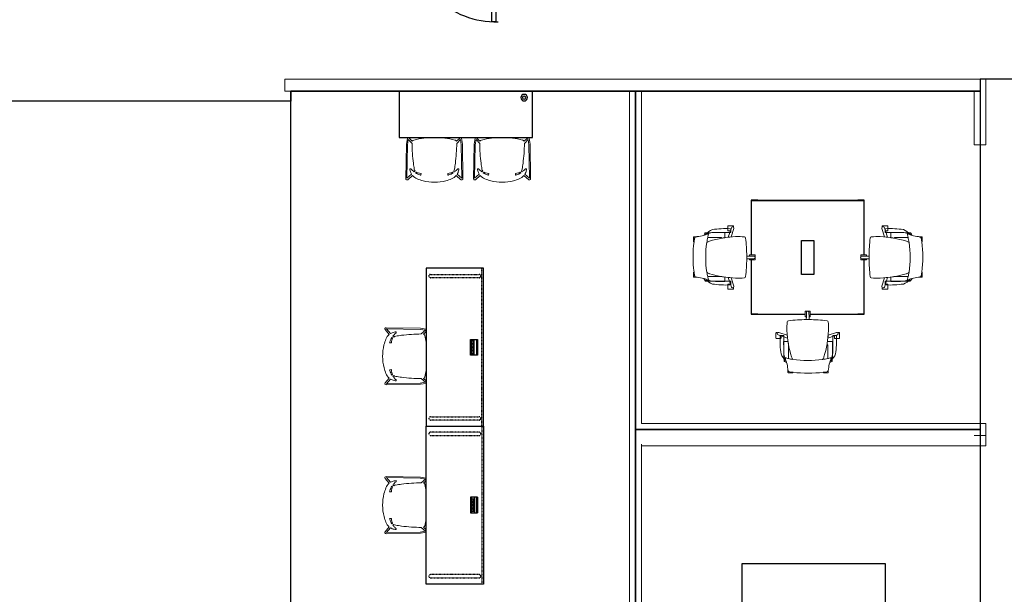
# Model space of a CAD drawing. Header units: inches. Extents: x -92 to 3837, y -260 to 2192.
# Tile 11 of 31: x 616 to 1028, y 618 to 858. Entities that reach past the tile are written whole.
import ezdxf
from ezdxf import colors
from ezdxf.entities.mleader import LeaderData, LeaderLine
from ezdxf.math import Vec2, Vec3

# ---------------------------------------------------------------- set-up
doc = ezdxf.new("R2010")
doc.units = ezdxf.units.IN
doc.header["$MEASUREMENT"] = 0
doc.linetypes.add('Hidden_SM', pattern=[0.09375, 0.0625, -0.03125])
doc.layers.get('0').update_dxf_attribs({"linetype": 'CONTINUOUS'})
for name, color, linetype in [('I-DOOR', 9, 'CONTINUOUS'), ('I-FLOR-CASE', 8, 'CONTINUOUS'), ('I-FURN', 8, 'CONTINUOUS'), ('I-FURN-CHAR', 9, 'CONTINUOUS'), ('I-FURN-CONF', 9, 'CONTINUOUS'), ('I-WALL', 8, 'CONTINUOUS'), ('triLabelLayer', 7, 'CONTINUOUS'), ('triSpaceLayer', 7, 'CONTINUOUS')]:
    doc.layers.add(name, color=color, linetype=linetype)
doc.styles.add('FDC_SPC', font='ROMANS.SHX', dxfattribs={"height": 12})
doc.styles.get("Standard").update_dxf_attribs({"font": 'romans.shx'})

# ---------------------------------------------------------------- blocks, each defined once
blk = doc.blocks.new('door')
for p, q in [((0, 0), (-36, 0)), ((-36, 0), (-36, -1.8)), ((0, 0), (0, -1.8)), ((0, -1.8), (-36, -1.8))]:
    blk.add_line(p, q)
at = {"extrusion": (0, 0, -1)}
blk.add_ellipse((0, 0), major_axis=(25.46, 25.46), ratio=1, start_param=2.356194, end_param=3.956783, dxfattribs=at)
blk = doc.blocks.new('Watson Miro Conference - 48x48-5901176-LEVEL 02 - CAD Team Plan')
for p, q in [((22.81, 23.62), (0.13, 23.62)), ((0.13, 23.62), (0.13, 1.07)), ((0.13, 20.87), (0.13, 23.5)), ((22.81, 23.59), (0.16, 23.59)), ((0.16, 23.59), (0.16, 1.07)), ((47.62, 23.62), (24.94, 23.62)), ((47.59, 23.59), (24.94, 23.59)), ((47.59, -23.59), (47.59, 23.59)), ((47.62, -23.62), (47.62, 23.62)), ((47.75, 20.87), (47.75, 23.5)), ((16.75, -2.62), (16.75, 2.63)), ((16.75, 2.63), (31, 2.63)), ((31, 2.63), (31, -2.62)), ((0.13, -1.07), (0.13, -23.62)), ((0.16, -1.07), (0.16, -23.59)), ((31, -2.62), (16.75, -2.62)), ((0.13, -23.51), (0.13, -20.99)), ((0.13, -23.62), (22.81, -23.62)), ((0.16, -23.59), (22.81, -23.59)), ((0.25, -23.63), (22.81, -23.63)), ((24.94, -23.59), (47.59, -23.59)), ((24.94, -23.62), (47.62, -23.62)), ((24.94, -23.63), (47.62, -23.63)), ((47.75, -23.51), (47.75, -20.99))]:
    blk.add_line(p, q)
for points in [[(0.13, 23.62), (0.12, 23.63), (0.13, 23.62), (0.15, 23.6), (0.16, 23.59)], [(0.13, 23.5), (0.13, 23.51), (0.13, 23.52), (0.13, 23.53)], [(0.13, 20.84), (0.13, 20.84), (0.13, 20.86), (0.13, 20.87)], [(0.24, 23.62), (0.24, 23.62), (0.25, 23.62), (0.25, 23.62)], [(47.62, 23.62), (47.63, 23.63), (47.62, 23.62), (47.6, 23.6), (47.59, 23.59)], [(0.13, -23.62), (0.12, -23.63), (0.13, -23.62), (0.15, -23.6), (0.16, -23.59)], [(0.13, -20.99), (0.13, -20.98), (0.13, -20.97), (0.13, -20.96)], [(0.13, -23.54), (0.13, -23.53), (0.13, -23.52), (0.13, -23.51)], [(0.27, -23.63), (0.26, -23.63), (0.25, -23.64), (0.24, -23.63), (0.22, -23.63), (0.21, -23.63), (0.21, -23.63)], [(47.59, -23.59), (47.6, -23.6), (47.62, -23.62), (47.63, -23.63), (47.62, -23.62)]]:
    blk.add_open_spline(points, degree=3)
for points, knots in [([(47.75, 23.5), (47.75, 23.51), (47.75, 23.53), (47.74, 23.55), (47.73, 23.57), (47.72, 23.58), (47.71, 23.59), (47.69, 23.6), (47.68, 23.61), (47.67, 23.62), (47.65, 23.62), (47.64, 23.62), (47.63, 23.62), (47.62, 23.62)], [0, 0, 0, 0, 0.1111111, 0.2222222, 0.2777778, 0.3333333, 0.3888889, 0.4444444, 0.5, 0.5555556, 0.6111111, 0.6666667, 0.7222222, 0.7222222, 0.7222222, 0.7222222]), ([(47.62, 20.74), (47.63, 20.74), (47.64, 20.74), (47.65, 20.74), (47.67, 20.75), (47.68, 20.75), (47.7, 20.76), (47.71, 20.77), (47.72, 20.78), (47.73, 20.79), (47.74, 20.81), (47.75, 20.83), (47.75, 20.86), (47.75, 20.87)], [0.2777778, 0.2777778, 0.2777778, 0.2777778, 0.3333333, 0.3888889, 0.4444444, 0.5, 0.5555556, 0.6111111, 0.6666667, 0.7222222, 0.7777778, 0.8888889, 1, 1, 1, 1]), ([(47.61, -23.63), (47.61, -23.63), (47.62, -23.64), (47.64, -23.63), (47.65, -23.63), (47.67, -23.63), (47.68, -23.62), (47.7, -23.61), (47.71, -23.6), (47.72, -23.59), (47.73, -23.58), (47.74, -23.56), (47.75, -23.54), (47.75, -23.52), (47.75, -23.51)], [0.2222222, 0.2222222, 0.2222222, 0.2222222, 0.2777778, 0.3333333, 0.3888889, 0.4444444, 0.5, 0.5555556, 0.6111111, 0.6666667, 0.7222222, 0.7777778, 0.8888889, 1, 1, 1, 1]), ([(47.75, -20.99), (47.75, -20.98), (47.75, -20.96), (47.74, -20.94), (47.73, -20.92), (47.72, -20.91), (47.71, -20.9), (47.7, -20.89), (47.68, -20.88), (47.67, -20.87), (47.65, -20.87), (47.64, -20.87), (47.63, -20.87), (47.62, -20.87)], [0, 0, 0, 0, 0.1111111, 0.2222222, 0.2777778, 0.3333333, 0.3888889, 0.4444444, 0.5, 0.5555556, 0.6111111, 0.6666667, 0.7222222, 0.7222222, 0.7222222, 0.7222222])]:
    blk.add_open_spline(points, degree=3, knots=knots)
blk = doc.blocks.new('Steelcase AMQ - TIZU - Chair - Mesh Back - Light Grey - Arms-5899871-LEVEL 02 - CAD Team Plan')
at = {"lineweight": 5}
for p, q in [((-8.24, 25.56), (-8.24, 24.66)), ((-6.25, 25.7), (-8.1, 25.7)), ((-6.11, 25.53), (-7.67, 25.32)), ((-6.11, 25.53), (-6.11, 25.56)), ((6.49, 25.56), (6.49, 25.53)), ((6.49, 25.53), (8.04, 25.32)), ((8.47, 25.7), (6.63, 25.7)), ((8.61, 24.66), (8.61, 25.56)), ((-9.97, 10.17), (-9.97, 17.35)), ((-9.31, 19.77), (-9.31, 20.32)), ((-8.02, 13.89), (-8.02, 19.78)), ((8.39, 19.78), (8.39, 14.09)), ((9.68, 20.32), (9.68, 19.97)), ((10.47, 17.35), (10.47, 10.17)), ((-10.05, 12.65), (-8.22, 12.65)), ((8.39, 14.09), (8, 14.09)), ((8.24, 12.63), (10.42, 12.63)), ((-13.27, 11.22), (-13.27, 9.11)), ((-11.27, 11.36), (-13.13, 11.36)), ((-13.13, 8.97), (-12.59, 8.97)), ((-12.41, 9.9), (-11.11, 10.34)), ((-12.07, 8.87), (-8.53, 9.96)), ((-11.42, 10.17), (-9.97, 10.17)), ((-8.4, 11.26), (-11.13, 10.34)), ((-11.13, 10.34), (-11.13, 11.22)), ((11.13, 10.34), (8.42, 11.26)), ((8.55, 9.96), (12.07, 8.87)), ((10.47, 10.17), (11.92, 10.17)), ((11.13, 11.22), (11.13, 10.34)), ((11.13, 10.34), (12.42, 9.9)), ((13.13, 11.36), (11.27, 11.36)), ((12.59, 8.97), (13.13, 8.97)), ((13.27, 9.11), (13.27, 11.22)), ((-1.07, 2.26), (-1.07, 0.16)), ((-0.57, 2.41), (-0.92, 2.41)), ((-0.92, 0.01), (-0.24, 0.01)), ((-0.58, 3.52), (-0.57, 2.41)), ((-0.54, 0.49), (-0.57, 2.41)), ((0.24, 0.01), (0.92, 0.01)), ((0.54, 0.49), (0.57, 2.41)), ((0.57, 2.41), (0.58, 3.52)), ((0.92, 2.41), (0.57, 2.41)), ((1.07, 0.16), (1.07, 2.26))]:
    blk.add_line(p, q, dxfattribs=at)
for centre, radius, start, end in [((-8.1, 25.56), 0.14, 90, 180), ((-6.94, 24.28), 1.35, 140.6274, 163.7578), ((-7.6, 24.82), 0.5, 97.5637, 140.6274), ((-6.25, 25.56), 0.14, 0, 90), ((0.19, -21.93), 47.87, 82.4363, 97.5637), ((6.63, 25.56), 0.14, 90, 180), ((7.98, 24.82), 0.5, 39.3726, 82.4363), ((7.32, 24.28), 1.35, 16.2422, 39.3726), ((8.47, 25.56), 0.14, 0, 90), ((-4.39, 15.13), 7.27, 130.8932, 158.0912), ((-6.25, 20.32), 3.64, 170.6361, 177.7139), ((-9.76, 20.9), 0.0893, 119.3639, 170.6361), ((-11.4, 25.56), 4.85, 289.2701, 301.9478), ((-9.88, 20.81), 0.186, 11.8079, 63.4306), ((-8.74, 21.05), 0.984, 191.8079, 229.1185), ((-13.45, 22.73), 4.8, 329.8842, 344.4557), ((-13.45, 22.73), 4.8, 329.8842, 333.9971), ((-21.75, 25.25), 13.47, 343.5534, 355.3833), ((-5.67, 23.96), 2.66, 164.6167, 175.3833), ((0, -20.82), 41.48, 81.3582, 98.6418), ((0, -20.82), 41.48, 81.3582, 98.6418), ((6.05, 23.96), 2.66, 4.6167, 15.3833), ((22.12, 25.25), 13.47, 184.6167, 196.4466), ((11.78, 25.56), 4.85, 238.0522, 250.7299), ((13.83, 22.73), 4.8, 195.5443, 210.1158), ((4.89, 15.13), 7.27, 48.0912, 51.2015), ((13.83, 22.73), 4.8, 203.7612, 210.1158), ((9.11, 21.05), 0.984, 310.8815, 348.1921), ((10.26, 20.81), 0.186, 116.5694, 168.1921), ((10.13, 20.9), 0.0893, 9.3639, 60.6361), ((6.63, 20.32), 3.64, 2.2861, 9.3639), ((22.37, 12.53), 33.91, 170.987, 183.3688), ((189.78, 12.5), 199.83, 177.7139, 179.9576), ((-5.25, 17.35), 4.72, 149.1346, 180), ((-7.72, 19.61), 2.2, 167.7254, 180.0008), ((-9.82, 20.06), 0.05, 15.6879, 167.7254), ((-8.58, 20.41), 1.23, 195.6879, 226.3199), ((-9.33, 19.63), 0.15, 226.3199, 283.8745), ((-9.35, 20.35), 0.05, 229.1185, 329.8842), ((3.58, -32.63), 53.68, 102.4738, 103.8745), ((35.74, 6.17), 44.46, 163.1129, 177.4686), ((-4.3, 7.46), 12.87, 98.6418, 106.7935), ((-3.41, 18.05), 3.53, 142.8871, 163.1129), ((0.19, -18.2), 38.86, 77.8094, 81.0475), ((3.41, 18.05), 3.53, 16.8871, 37.1129), ((-35.74, 6.17), 44.46, 2.5314, 16.8871), ((-3.2, -32.63), 53.68, 76.1255, 77.5262), ((9.7, 19.63), 0.15, 256.1255, 313.6801), ((9.72, 20.35), 0.05, 210.1158, 310.8815), ((5.75, 17.35), 4.72, 0, 33.7063), ((4.89, 15.13), 7.27, 21.9088, 48.0912), ((8.96, 20.41), 1.23, 313.6801, 344.3121), ((10.19, 20.06), 0.05, 12.2746, 164.3121), ((8.09, 19.61), 2.2, 359.9992, 12.2746), ((-189.41, 12.5), 199.83, 0.0394, 2.2861), ((-21.87, 12.53), 33.91, 356.6312, 9.013), ((36.42, 6.05), 45.12, 169.9906, 171.5981), ((-35.74, 6.17), 44.46, 8.3671, 10.2678), ((-13.13, 11.22), 0.14, 90, 180), ((-13.13, 9.11), 0.14, 180, 270), ((-12.23, 9.39), 0.543, 108.7188, 228.4261), ((-12.23, 9.39), 0.543, 229.5963, 287.2812), ((-10.04, 10.62), 1.45, 183.3688, 198.2143), ((-11.27, 11.22), 0.14, 360, 90), ((36.42, 6.05), 45.12, 173.3659, 175.0257), ((-36.4, 6.05), 45.12, 4.9683, 6.6274), ((11.27, 11.22), 0.14, 90, 180), ((10.54, 10.62), 1.45, 341.7857, 356.6312), ((12.23, 9.39), 0.543, 252.7188, 310.4037), ((12.23, 9.39), 0.543, 310.4037, 71.2812), ((13.13, 11.22), 0.14, 0, 90), ((13.13, 9.11), 0.14, 270, 0), ((15.3, 7.07), 23.99, 177.4686, 186.3227), ((-8.05, 4.48), 0.5, 186.3227, 272.4894), ((8.05, 4.48), 0.5, 276.6795, 353.6773), ((-15.29, 7.07), 23.99, 353.6773, 2.5314), ((0.03, 72.98), 69.47, 263.3413, 269.4943), ((-0.92, 2.26), 0.15, 90, 180), ((-0.92, 0.16), 0.15, 180, 270), ((0.01, 33.18), 29.67, 268.847, 271.1065), ((0, 0.5), 0.543, 180.7188, 243.3504), ((0, 0.5), 0.543, 243.3504, 296.6496), ((0, 0.5), 0.543, 296.6496, 359.2812), ((0.03, 72.98), 69.47, 270.4592, 276.6795), ((0.92, 2.26), 0.15, 360, 90), ((0.92, 0.16), 0.15, 270, 0)]:
    blk.add_arc(centre, radius, start, end, dxfattribs=at)
blk = doc.blocks.new('Steelcase AMQ - TIZU - Chair - Mesh Back - Light Grey - Arms-5900235-LEVEL 02 - CAD Team Plan')
at = {"lineweight": 5}
for p, q in [((-1.07, -2.26), (-1.07, -0.16)), ((-0.92, -0.01), (-0.24, -0.01)), ((-0.57, -2.41), (-0.92, -2.41)), ((-0.58, -3.52), (-0.57, -2.41)), ((-0.54, -0.49), (-0.57, -2.41)), ((0.24, -0.01), (0.92, -0.01)), ((0.54, -0.49), (0.57, -2.41)), ((0.57, -2.41), (0.58, -3.52)), ((0.92, -2.41), (0.57, -2.41)), ((1.07, -0.16), (1.07, -2.26)), ((-13.27, -11.22), (-13.27, -9.11)), ((-13.13, -8.97), (-12.59, -8.97)), ((-11.27, -11.36), (-13.13, -11.36)), ((-12.41, -9.9), (-11.11, -10.34)), ((-12.07, -8.87), (-8.53, -9.96)), ((-11.42, -10.17), (-9.97, -10.17)), ((-11.13, -10.34), (-11.13, -11.22)), ((-8.4, -11.26), (-11.13, -10.34)), ((-9.97, -10.17), (-9.97, -17.35)), ((11.13, -10.34), (8.42, -11.26)), ((8.55, -9.96), (12.07, -8.87)), ((10.47, -10.17), (11.92, -10.17)), ((10.47, -17.35), (10.47, -10.17)), ((11.13, -10.34), (12.42, -9.9)), ((11.13, -11.22), (11.13, -10.34)), ((13.13, -11.36), (11.27, -11.36)), ((12.59, -8.97), (13.13, -8.97)), ((13.27, -9.11), (13.27, -11.22)), ((-10.05, -12.65), (-8.22, -12.65)), ((-8.02, -13.89), (-8.02, -19.78)), ((8.39, -14.09), (8, -14.09)), ((8.24, -12.63), (10.42, -12.63)), ((8.39, -19.78), (8.39, -14.09)), ((-9.31, -19.77), (-9.31, -20.32)), ((9.68, -20.32), (9.68, -19.97)), ((-8.24, -25.56), (-8.24, -24.66)), ((8.61, -24.66), (8.61, -25.56)), ((-6.25, -25.7), (-8.1, -25.7)), ((-6.11, -25.53), (-7.67, -25.32)), ((-6.11, -25.53), (-6.11, -25.56)), ((6.49, -25.53), (8.04, -25.32)), ((6.49, -25.56), (6.49, -25.53)), ((8.47, -25.7), (6.63, -25.7))]:
    blk.add_line(p, q, dxfattribs=at)
for centre, radius, start, end in [((0, -0.5), 0.543, 63.3504, 116.6496), ((-8.05, -4.48), 0.5, 87.5106, 173.6773), ((0.03, -72.98), 69.47, 90.5057, 96.6587), ((-0.92, -0.16), 0.15, 90, 180), ((-0.92, -2.26), 0.15, 180, 270), ((0.01, -33.18), 29.67, 88.8935, 91.153), ((0, -0.5), 0.543, 116.6496, 179.2812), ((0, -0.5), 0.543, 0.7188, 63.3504), ((0.03, -72.98), 69.47, 83.3205, 89.5408), ((0.92, -0.16), 0.15, 0, 90), ((0.92, -2.26), 0.15, 270, 0), ((8.05, -4.48), 0.5, 6.3227, 83.3205), ((15.3, -7.07), 23.99, 173.6773, 182.5314), ((35.74, -6.17), 44.46, 182.5314, 196.8871), ((-35.74, -6.17), 44.46, 343.1129, 357.4686), ((-15.29, -7.07), 23.99, 357.4686, 6.3227), ((-13.13, -9.11), 0.14, 90, 180), ((-13.13, -11.22), 0.14, 180, 270), ((-12.23, -9.39), 0.543, 131.5739, 251.2812), ((-12.23, -9.39), 0.543, 72.7188, 130.4037), ((22.37, -12.53), 33.91, 176.6312, 189.013), ((-10.04, -10.62), 1.45, 161.7857, 176.6312), ((-11.27, -11.22), 0.14, 270, 0), ((36.42, -6.05), 45.12, 184.9743, 186.6341), ((-36.4, -6.05), 45.12, 353.3726, 355.0317), ((11.27, -11.22), 0.14, 180, 270), ((-21.87, -12.53), 33.91, 350.987, 3.3688), ((10.54, -10.62), 1.45, 3.3688, 18.2143), ((12.23, -9.39), 0.543, 49.5963, 107.2812), ((12.23, -9.39), 0.543, 288.7188, 49.5963), ((13.13, -9.11), 0.14, 360, 90), ((13.13, -11.22), 0.14, 270, 0), ((189.78, -12.5), 199.83, 180.0424, 182.2861), ((36.42, -6.05), 45.12, 188.4019, 190.0094), ((-35.74, -6.17), 44.46, 349.7322, 351.6329), ((-189.41, -12.5), 199.83, 357.7139, 359.9606), ((-4.39, -15.13), 7.27, 201.9088, 229.1068), ((-5.25, -17.35), 4.72, 180, 210.8654), ((-7.72, -19.61), 2.2, 179.9992, 192.2746), ((-6.25, -20.32), 3.64, 182.2861, 189.3639), ((-9.82, -20.06), 0.05, 192.2746, 344.3121), ((-8.58, -20.41), 1.23, 133.6801, 164.3121), ((-8.74, -21.05), 0.984, 130.8815, 168.1921), ((-9.33, -19.63), 0.15, 76.1255, 133.6801), ((-9.35, -20.35), 0.05, 30.1158, 130.8815), ((-13.45, -22.73), 4.8, 26.0029, 30.1158), ((-13.45, -22.73), 4.8, 15.5443, 30.1158), ((3.58, 32.63), 53.68, 256.1255, 257.5262), ((-4.3, -7.46), 12.87, 253.2065, 261.3582), ((-3.41, -18.05), 3.53, 196.8871, 217.1129), ((0, 20.82), 41.48, 261.3582, 278.6418), ((0, 20.82), 41.48, 261.3582, 278.6418), ((3.41, -18.05), 3.53, 322.8871, 343.1129), ((0.19, 18.2), 38.86, 278.9525, 282.1906), ((-3.2, 32.63), 53.68, 282.4738, 283.8745), ((13.83, -22.73), 4.8, 149.8842, 164.4557), ((13.83, -22.73), 4.8, 149.8842, 156.2388), ((4.89, -15.13), 7.27, 308.7985, 311.9088), ((9.7, -19.63), 0.15, 46.3199, 103.8745), ((5.75, -17.35), 4.72, 326.2937, 360), ((9.72, -20.35), 0.05, 49.1185, 149.8842), ((4.89, -15.13), 7.27, 311.9088, 338.0912), ((9.11, -21.05), 0.984, 11.8079, 49.1185), ((8.96, -20.41), 1.23, 15.6879, 46.3199), ((10.19, -20.06), 0.05, 195.6879, 347.7254), ((6.63, -20.32), 3.64, 350.6361, 357.7139), ((8.09, -19.61), 2.2, 347.7254, 0.0008), ((-9.76, -20.9), 0.0893, 189.3639, 240.6361), ((-9.88, -20.81), 0.186, 296.5694, 348.1921), ((-11.4, -25.56), 4.85, 58.0522, 70.7299), ((-21.75, -25.25), 13.47, 4.6167, 16.4466), ((-5.67, -23.96), 2.66, 184.6167, 195.3833), ((-6.94, -24.28), 1.35, 196.2422, 219.3726), ((7.32, -24.28), 1.35, 320.6274, 343.7578), ((6.05, -23.96), 2.66, 344.6167, 355.3833), ((22.12, -25.25), 13.47, 163.5534, 175.3833), ((11.78, -25.56), 4.85, 109.2701, 121.9478), ((10.26, -20.81), 0.186, 191.8079, 243.4306), ((10.13, -20.9), 0.0893, 299.3639, 350.6361), ((-8.1, -25.56), 0.14, 180, 270), ((-7.6, -24.82), 0.5, 219.3726, 262.4363), ((-6.25, -25.56), 0.14, 270, 360), ((0.19, 21.93), 47.87, 262.4363, 277.5637), ((6.63, -25.56), 0.14, 180, 270), ((7.98, -24.82), 0.5, 277.5637, 320.6274), ((8.47, -25.56), 0.14, 270, 0)]:
    blk.add_arc(centre, radius, start, end, dxfattribs=at)
blk = doc.blocks.new('MICKE_Office - MICKE_Office-V22-LEVEL 02 - CAD Team Plan')
for p, q in [((-20.67, 9.5), (-20.67, -9.84)), ((35.01, -9.84), (35.01, 9.5)), ((-20.67, -9.84), (35.01, -9.84))]:
    blk.add_line(p, q)
for radius, start, end in [(1.38, 90, 270), (0.666, 90, 270), (1.38, 270, 90), (0.666, 270, 90)]:
    blk.add_arc((31.5, 6.79), radius, start, end)
blk = doc.blocks.new('Steelcase Coalesse - Wrapp Side - Seating - Sled Base - Chair-V23-LEVEL 02 - CAD Team Plan')
at = {"lineweight": 5}
for p, q in [((-11.69, -2.88), (-11.94, -17.29)), ((-11.28, -0.31), (-11.69, -2.88)), ((-11.49, -17.08), (-11.24, -3.08)), ((-11.24, -3.08), (-10.89, -0.86)), ((-10.89, -0.86), (-9.32, -2.54)), ((-9.23, -1.62), (-10.72, -0.13)), ((10.73, -0.13), (9.24, -1.62)), ((9.33, -2.54), (10.9, -0.86)), ((10.9, -0.86), (11.25, -3.08)), ((11.25, -3.08), (11.49, -17.08)), ((11.7, -2.88), (11.29, -0.31)), ((11.95, -17.29), (11.7, -2.88)), ((-9.52, -15.37), (-11.49, -17.08)), ((-11.12, -17.68), (-9.14, -15.96)), ((-9.72, -13.1), (-10.26, -13.1)), ((-9.65, -13.3), (-9.72, -13.1)), ((-8.05, -14.08), (-8.43, -14.42)), ((-7.87, -14.86), (-7.54, -14.57)), ((-5.57, -15.06), (-5.61, -15.78)), ((5.62, -15.78), (5.58, -15.06)), ((7.55, -14.57), (7.88, -14.86)), ((8.44, -14.42), (8.05, -14.08)), ((9.15, -15.96), (11.12, -17.68)), ((11.49, -17.08), (9.53, -15.37)), ((9.73, -13.1), (9.66, -13.3)), ((10.27, -13.1), (9.73, -13.1))]:
    blk.add_line(p, q, dxfattribs=at)
for centre, radius, start, end in [((0, -34.83), 34.83, 90.1156, 104.2675), ((0, -34.83), 34.83, 75.7471, 89.8986), ((-10.96, -0.36), 0.333, 45, 170.9533), ((59.9, -1.97), 69.22, 180.4713, 187.3357), ((-8.32, -2.04), 1, 104.7537, 155.1643), ((8.33, -2.04), 1, 24.8357, 75.7471), ((-59.89, -1.97), 69.22, 352.6643, 359.5287), ((10.96, -0.36), 0.333, 9.0467, 135), ((59.9, -1.97), 69.22, 187.3357, 189.3719), ((-59.89, -1.97), 69.22, 350.6281, 352.6643), ((-5.93, -12.78), 4.34, 184.3312, 195.6712), ((-4.02, -12.26), 6.32, 195.5356, 209.5156), ((-7.5, -11.47), 2.83, 220.4026, 228.0633), ((-5.24, -9.11), 6.1, 227.036, 233.382), ((-4.94, -11.96), 5.81, 223.5921, 247.4405), ((-10.51, -16.16), 2.71, 39.9495, 52.7609), ((-6.45, -12.92), 1.98, 189.3719, 216.1909), ((-5.4, -11.11), 4.49, 236.5301, 249.5158), ((-6.45, -12.92), 1.98, 236.5419, 260.2824), ((-0.27, 2.39), 18.93, 249.2742, 252.5939), ((-0.21, 23.51), 38.93, 260.2824, 262.09), ((-0.2, 2.58), 19.13, 252.5641, 253.583), ((0.22, 23.51), 38.93, 277.91, 279.7176), ((0.21, 2.58), 19.13, 286.417, 287.4359), ((0.28, 2.39), 18.93, 287.4061, 290.7258), ((6.46, -12.92), 1.98, 279.7176, 303.4581), ((5.41, -11.11), 4.49, 290.4842, 303.4699), ((4.95, -11.96), 5.81, 292.5596, 316.4079), ((6.46, -12.92), 1.98, 323.8091, 350.6281), ((10.52, -16.16), 2.71, 127.2391, 140.0505), ((5.24, -9.11), 6.1, 306.618, 312.964), ((7.51, -11.47), 2.83, 311.9367, 319.5974), ((4.03, -12.26), 6.32, 330.4844, 344.4644), ((5.94, -12.78), 4.34, 344.3288, 355.6688), ((-11.44, -17.3), 0.5, 179, 311), ((0.05, 0.05), 18.81, 247.4405, 255.2637), ((0, 0.92), 19.64, 256.0435, 284.1397), ((-0.04, 0.05), 18.81, 284.9176, 292.5596), ((11.45, -17.3), 0.5, 229, 1)]:
    blk.add_arc(centre, radius, start, end, dxfattribs=at)
blk = doc.blocks.new('Steelcase Coalesse - Wrapp Side - Seating - Sled Base - Chair-5882366-LEVEL 02 - CAD Team Plan')
at = {"lineweight": 5}
for p, q in [((-11.69, -2.88), (-11.94, -17.29)), ((-11.32, -0.56), (-11.69, -2.88)), ((-11.49, -17.08), (-11.24, -3.08)), ((-11.24, -3.08), (-10.89, -0.86)), ((-10.89, -0.86), (-9.32, -2.54)), ((-9.23, -1.62), (-10.29, -0.56)), ((10.3, -0.56), (9.24, -1.62)), ((9.33, -2.54), (10.9, -0.86)), ((10.9, -0.86), (11.25, -3.08)), ((11.25, -3.08), (11.49, -17.08)), ((11.7, -2.88), (11.33, -0.56)), ((11.95, -17.29), (11.7, -2.88)), ((-9.52, -15.37), (-11.49, -17.08)), ((-11.12, -17.68), (-9.14, -15.96)), ((-9.72, -13.1), (-10.26, -13.1)), ((-9.65, -13.3), (-9.72, -13.1)), ((-8.05, -14.08), (-8.43, -14.42)), ((-7.87, -14.86), (-7.54, -14.57)), ((-5.57, -15.06), (-5.61, -15.78)), ((5.62, -15.78), (5.58, -15.06)), ((7.55, -14.57), (7.88, -14.86)), ((8.44, -14.42), (8.05, -14.08)), ((9.15, -15.96), (11.12, -17.68)), ((11.49, -17.08), (9.53, -15.37)), ((9.73, -13.1), (9.66, -13.3)), ((10.27, -13.1), (9.73, -13.1))]:
    blk.add_line(p, q, dxfattribs=at)
for centre, radius, start, end in [((59.9, -1.97), 69.22, 180.4713, 187.3357), ((-8.32, -2.04), 1, 104.7537, 155.1643), ((0, -34.83), 34.83, 99.7507, 104.2675), ((0, -34.83), 34.83, 75.7471, 80.2506), ((8.33, -2.04), 1, 24.8357, 75.7471), ((-59.89, -1.97), 69.22, 352.6643, 359.5287), ((59.9, -1.97), 69.22, 187.3357, 189.3719), ((-59.89, -1.97), 69.22, 350.6281, 352.6643), ((-5.93, -12.78), 4.34, 184.3312, 195.6712), ((-4.02, -12.26), 6.32, 195.5356, 209.5156), ((-7.5, -11.47), 2.83, 220.4026, 228.0633), ((-5.24, -9.11), 6.1, 227.036, 233.382), ((-4.94, -11.96), 5.81, 223.5921, 247.4405), ((-10.51, -16.16), 2.71, 39.9495, 52.7609), ((-6.45, -12.92), 1.98, 189.3719, 216.1909), ((-5.4, -11.11), 4.49, 236.5301, 249.5158), ((-6.45, -12.92), 1.98, 236.5419, 260.2824), ((-0.27, 2.39), 18.93, 249.2742, 252.5939), ((-0.21, 23.51), 38.93, 260.2824, 262.09), ((-0.2, 2.58), 19.13, 252.5641, 253.583), ((0.22, 23.51), 38.93, 277.91, 279.7176), ((0.21, 2.58), 19.13, 286.417, 287.4359), ((0.28, 2.39), 18.93, 287.4061, 290.7258), ((6.46, -12.92), 1.98, 279.7176, 303.4581), ((5.41, -11.11), 4.49, 290.4842, 303.4699), ((4.95, -11.96), 5.81, 292.5596, 316.4079), ((6.46, -12.92), 1.98, 323.8091, 350.6281), ((10.52, -16.16), 2.71, 127.2391, 140.0505), ((5.24, -9.11), 6.1, 306.618, 312.964), ((7.51, -11.47), 2.83, 311.9367, 319.5974), ((4.03, -12.26), 6.32, 330.4844, 344.4644), ((5.94, -12.78), 4.34, 344.3288, 355.6688), ((-11.44, -17.3), 0.5, 179, 311), ((0.05, 0.05), 18.81, 247.4405, 255.2637), ((0, 0.92), 19.64, 256.0435, 284.1397), ((-0.04, 0.05), 18.81, 284.9176, 292.5596), ((11.45, -17.3), 0.5, 229, 1)]:
    blk.add_arc(centre, radius, start, end, dxfattribs=at)
blk = doc.blocks.new('Steelcase Coalesse - Wrapp Side - Seating - Sled Base - Chair-V5-LEVEL 02 - CAD Team Plan')
at = {"lineweight": 5}
for p, q in [((-11.69, -2.88), (-11.94, -17.29)), ((-11.32, -0.56), (-11.69, -2.88)), ((-11.49, -17.08), (-11.24, -3.08)), ((-11.24, -3.08), (-10.89, -0.86)), ((-10.89, -0.86), (-9.32, -2.54)), ((-9.23, -1.62), (-10.29, -0.56)), ((10.3, -0.56), (9.24, -1.62)), ((9.33, -2.54), (10.9, -0.86)), ((10.9, -0.86), (11.25, -3.08)), ((11.25, -3.08), (11.49, -17.08)), ((11.7, -2.88), (11.33, -0.56)), ((11.95, -17.29), (11.7, -2.88)), ((-9.52, -15.37), (-11.49, -17.08)), ((-11.12, -17.68), (-9.14, -15.96)), ((-9.72, -13.1), (-10.26, -13.1)), ((-9.65, -13.3), (-9.72, -13.1)), ((-8.05, -14.08), (-8.43, -14.42)), ((-7.87, -14.86), (-7.54, -14.57)), ((-5.57, -15.06), (-5.61, -15.78)), ((5.62, -15.78), (5.58, -15.06)), ((7.55, -14.57), (7.88, -14.86)), ((8.44, -14.42), (8.05, -14.08)), ((9.15, -15.96), (11.12, -17.68)), ((11.49, -17.08), (9.53, -15.37)), ((9.73, -13.1), (9.66, -13.3)), ((10.27, -13.1), (9.73, -13.1))]:
    blk.add_line(p, q, dxfattribs=at)
for centre, radius, start, end in [((59.9, -1.97), 69.22, 180.4713, 187.3357), ((-8.32, -2.04), 1, 104.7537, 155.1643), ((0, -34.83), 34.83, 99.7507, 104.2675), ((0, -34.83), 34.83, 75.7471, 80.2506), ((8.33, -2.04), 1, 24.8357, 75.7471), ((-59.89, -1.97), 69.22, 352.6643, 359.5287), ((59.9, -1.97), 69.22, 187.3357, 189.3719), ((-59.89, -1.97), 69.22, 350.6281, 352.6643), ((-5.93, -12.78), 4.34, 184.3312, 195.6712), ((-4.02, -12.26), 6.32, 195.5356, 209.5156), ((-7.5, -11.47), 2.83, 220.4026, 228.0633), ((-5.24, -9.11), 6.1, 227.036, 233.382), ((-4.94, -11.96), 5.81, 223.5921, 247.4405), ((-10.51, -16.16), 2.71, 39.9495, 52.7609), ((-6.45, -12.92), 1.98, 189.3719, 216.1909), ((-5.4, -11.11), 4.49, 236.5301, 249.5158), ((-6.45, -12.92), 1.98, 236.5419, 260.2824), ((-0.27, 2.39), 18.93, 249.2742, 252.5939), ((-0.21, 23.51), 38.93, 260.2824, 262.09), ((-0.2, 2.58), 19.13, 252.5641, 253.583), ((0.22, 23.51), 38.93, 277.91, 279.7176), ((0.21, 2.58), 19.13, 286.417, 287.4359), ((0.28, 2.39), 18.93, 287.4061, 290.7258), ((6.46, -12.92), 1.98, 279.7176, 303.4581), ((5.41, -11.11), 4.49, 290.4842, 303.4699), ((4.95, -11.96), 5.81, 292.5596, 316.4079), ((6.46, -12.92), 1.98, 323.8091, 350.6281), ((10.52, -16.16), 2.71, 127.2391, 140.0505), ((5.24, -9.11), 6.1, 306.618, 312.964), ((7.51, -11.47), 2.83, 311.9367, 319.5974), ((4.03, -12.26), 6.32, 330.4844, 344.4644), ((5.94, -12.78), 4.34, 344.3288, 355.6688), ((-11.44, -17.3), 0.5, 179, 311), ((0.05, 0.05), 18.81, 247.4405, 255.2637), ((0, 0.92), 19.64, 256.0435, 284.1397), ((-0.04, 0.05), 18.81, 284.9176, 292.5596), ((11.45, -17.3), 0.5, 229, 1)]:
    blk.add_arc(centre, radius, start, end, dxfattribs=at)
blk = doc.blocks.new('Desk-Learning_Tables-Teknion-THWRD_Rectangular_Worksurface-R2015 - 24x66-6465817-LEVEL 02 - CAD Team Plan')
for p, q in [((-33, 12), (-33, -12)), ((33, 12), (-33, 12)), ((-3.29, 6.55), (-3.29, 9.45)), ((-3.29, 9.45), (3.29, 9.45)), ((3.29, 9.45), (-3.29, 9.45)), ((-3.29, 9.04), (3.29, 9.04)), ((3.29, 9.45), (3.29, 6.55)), ((33, -12), (33, 12)), ((3.29, 8.11), (-3.29, 8.11)), ((3.29, 6.96), (-3.29, 6.96)), ((3.29, 6.55), (-3.29, 6.55)), ((-2.63, 7.84), (-2.63, 7.13)), ((-2.63, 7.84), (-1.54, 7.84)), ((-2.63, 7.13), (-1.54, 7.13)), ((-1.54, 7.13), (-1.54, 7.84)), ((-1.27, 7.84), (-0.19, 7.84)), ((-1.27, 7.84), (-1.27, 7.13)), ((-1.27, 7.13), (-0.19, 7.13)), ((-0.19, 7.13), (-0.19, 7.84)), ((0.19, 7.84), (0.19, 7.13)), ((0.19, 7.84), (1.27, 7.84)), ((0.19, 7.13), (1.27, 7.13)), ((1.27, 7.13), (1.27, 7.84)), ((1.54, 7.84), (1.54, 7.13)), ((1.54, 7.84), (2.63, 7.84)), ((1.54, 7.13), (2.63, 7.13)), ((2.63, 7.13), (2.63, 7.84)), ((-33, -12), (33, -12))]:
    blk.add_line(p, q)
at = {"linetype": 'Hidden_SM'}
for p, q in [((-33, 12), (-33, 11.3)), ((33, 11.3), (-33, 11.3)), ((-30.46, -10.09), (-30.46, 10.09)), ((-29.08, 10.18), (-29.08, -10.18)), ((29.08, -10.18), (29.08, 10.18)), ((30.46, 10.18), (30.46, -10.18)), ((33, 11.3), (33, 12))]:
    blk.add_line(p, q, dxfattribs=at)
for centre, start, end in [((-29.77, 10.18), 90, 180), ((-29.77, 10.18), 360, 90), ((29.77, 10.18), 90, 180), ((29.77, 10.18), 360, 90), ((-29.77, -10.18), 172.3551, 270), ((-29.77, -10.18), 270, 7.6449), ((29.77, -10.18), 180, 270), ((29.77, -10.18), 270, 360)]:
    blk.add_arc(centre, 0.694, start, end, dxfattribs=at)
blk = doc.blocks.new('Desk-Learning_Tables-Teknion-THWRD_Rectangular_Worksurface-R2015 - 24x66-6466149-LEVEL 02 - CAD Team Plan')
for p, q in [((-33, 12), (33, 12)), ((-33, -12), (-33, 12)), ((33, 12), (33, -12)), ((3.29, -6.55), (-3.29, -6.55)), ((-3.29, -6.55), (-3.29, -9.45)), ((3.29, -6.96), (-3.29, -6.96)), ((3.29, -8.11), (-3.29, -8.11)), ((-2.63, -7.13), (-1.54, -7.13)), ((-2.63, -7.84), (-2.63, -7.13)), ((-2.63, -7.84), (-1.54, -7.84)), ((-1.54, -7.13), (-1.54, -7.84)), ((-1.27, -7.13), (-0.19, -7.13)), ((-1.27, -7.84), (-1.27, -7.13)), ((-1.27, -7.84), (-0.19, -7.84)), ((-0.19, -7.13), (-0.19, -7.84)), ((0.19, -7.13), (1.27, -7.13)), ((0.19, -7.84), (0.19, -7.13)), ((0.19, -7.84), (1.27, -7.84)), ((1.27, -7.13), (1.27, -7.84)), ((1.54, -7.84), (1.54, -7.13)), ((1.54, -7.13), (2.63, -7.13)), ((1.54, -7.84), (2.63, -7.84)), ((2.63, -7.13), (2.63, -7.84)), ((3.29, -9.45), (3.29, -6.55)), ((33, -12), (-33, -12)), ((-3.29, -9.04), (3.29, -9.04)), ((-3.29, -9.45), (3.29, -9.45)), ((3.29, -9.45), (-3.29, -9.45))]:
    blk.add_line(p, q)
at = {"linetype": 'Hidden_SM'}
for p, q in [((-30.46, 10.09), (-30.46, -10.09)), ((-29.08, -10.18), (-29.08, 10.18)), ((29.08, 10.18), (29.08, -10.18)), ((30.46, -10.18), (30.46, 10.18)), ((-33, -12), (-33, -11.3)), ((33, -11.3), (-33, -11.3)), ((33, -11.3), (33, -12))]:
    blk.add_line(p, q, dxfattribs=at)
for centre, start, end in [((-29.77, 10.18), 90, 187.6449), ((-29.77, 10.18), 352.3551, 90), ((29.77, 10.18), 90, 180), ((29.77, 10.18), 0, 90), ((-29.77, -10.18), 180, 270), ((-29.77, -10.18), 270, 0), ((29.77, -10.18), 180, 270), ((29.77, -10.18), 270, 0)]:
    blk.add_arc(centre, 0.694, start, end, dxfattribs=at)
blk = doc.blocks.new('Bernhardt 180x60 - Bernhardt 180x60-6468954-LEVEL 02 - CAD Team Plan')
for p, q in [((-30, 90), (-30, -90)), ((30, 90), (-30, 90)), ((30, -90), (30, 90)), ((-30, -90), (30, -90))]:
    blk.add_line(p, q)

msp = doc.modelspace()

# ---------------------------------------------------------------- linework, layer by layer
at = {"layer": 'I-WALL', "lineweight": 18}
for p, q in [((1020, 832.99), (727, 832.99)), ((727, 832.99), (727, 827.99)), ((1020, 805.49), (1020, 832.99)), ((727, 827.99), (871, 827.99)), ((871, 827.99), (871, 544.99)), ((876, 827.99), (1015, 827.99)), ((876, 688.99), (876, 827.99)), ((1015, 827.99), (1015, 805.49)), ((1015, 805.49), (1020, 805.49)), ((1020, 688.99), (876, 688.99)), ((1020, 679.74), (1020, 688.99)), ((1020, 683.99), (1015, 683.99)), ((876, 680.37), (876, 679.74)), ((876, 679.74), (1015, 679.74)), ((876, 400.99), (876, 679.74)), ((1015, 679.74), (1020, 679.74))]:
    msp.add_line(p, q, dxfattribs=at)
at = {"layer": 'triSpaceLayer'}
msp.add_lwpolyline([(1469, 587.87), (1356.13, 587.87), (1356.13, 832.99), (1017.5, 832.99), (1017.5, 828), (729.5, 828), (729.5, 823.75), (176.22, 823.75), (176.22, 826.78), (7.38, 826.78), (7.38, 858)], dxfattribs=at)
for points in [[(729.5, 828), (873.5, 828), (873.5, 542.5), (729.5, 542.5), (729.5, 828)], [(873.5, 828), (1017.5, 828), (1017.5, 686.5), (873.5, 686.5), (873.5, 828)], [(873.5, 686.5), (1017.5, 686.5), (1017.5, 398.5), (873.5, 398.5), (873.5, 686.5)]]:
    msp.add_lwpolyline(points, close=True, dxfattribs=at)

# ---------------------------------------------------------------- block references
at = {"layer": 'I-DOOR', "xscale": -1, "rotation": 270}
msp.add_blockref('door', (815.14, 892.99), dxfattribs=at)
at = {"layer": 'I-FURN'}
msp.add_blockref('MICKE_Office - MICKE_Office-V22-LEVEL 02 - CAD Team Plan', (795.5, 818.49), dxfattribs=at)
for name, p, rotation in [('Watson Miro Conference - 48x48-5901176-LEVEL 02 - CAD Team Plan', (945.5, 734.62), 89.9999999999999), ('Desk-Learning_Tables-Teknion-THWRD_Rectangular_Worksurface-R2015 - 24x66-6465817-LEVEL 02 - CAD Team Plan', (798.02, 720.93), 269.9999999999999), ('Desk-Learning_Tables-Teknion-THWRD_Rectangular_Worksurface-R2015 - 24x66-6466149-LEVEL 02 - CAD Team Plan', (798.02, 654.93), 90.00000000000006)]:
    msp.add_blockref(name, p, dxfattribs=dict(at, rotation=rotation))
at = {"layer": 'I-FURN-CHAR'}
for name, p in [('Steelcase Coalesse - Wrapp Side - Seating - Sled Base - Chair-V23-LEVEL 02 - CAD Team Plan', (789.5, 808.65)), ('Steelcase Coalesse - Wrapp Side - Seating - Sled Base - Chair-V23-LEVEL 02 - CAD Team Plan', (817.78, 808.65)), ('Steelcase AMQ - TIZU - Chair - Mesh Back - Light Grey - Arms-5900235-LEVEL 02 - CAD Team Plan', (945.5, 736))]:
    msp.add_blockref(name, p, dxfattribs=at)
for name, p, rotation in [('Steelcase AMQ - TIZU - Chair - Mesh Back - Light Grey - Arms-5899871-LEVEL 02 - CAD Team Plan', (923.53, 758.49), 89.99999999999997), ('Steelcase AMQ - TIZU - Chair - Mesh Back - Light Grey - Arms-5900235-LEVEL 02 - CAD Team Plan', (967.65, 758.49), 90.00000000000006), ('Steelcase Coalesse - Wrapp Side - Seating - Sled Base - Chair-5882366-LEVEL 02 - CAD Team Plan', (786.58, 717.16), 269.9999998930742), ('Steelcase Coalesse - Wrapp Side - Seating - Sled Base - Chair-V5-LEVEL 02 - CAD Team Plan', (786.58, 654.93), 269.9999998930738)]:
    msp.add_blockref(name, p, dxfattribs=dict(at, rotation=rotation))
at = {"layer": 'I-FURN-CONF'}
msp.add_blockref('Bernhardt 180x60 - Bernhardt 180x60-6468954-LEVEL 02 - CAD Team Plan', (948, 540.37), dxfattribs=at)

# ---------------------------------------------------------------- texts
at = {"layer": 'triLabelLayer', "color": 7, "char_height": 12, "attachment_point": 5, "style": 'FDC_SPC'}
for insert in [(945.5, 757.25), (801.5, 685.25)]:
    msp.add_mtext('{\\fSansSerif;\\H0.01;}', dxfattribs=dict(at, insert=insert))

# ---------------------------------------------------------------- leaders
at = {"layer": 'I-FLOR-CASE'}
ml = msp.add_multileader_mtext('Standard', dxfattribs=at)
ml.set_content('GLASS SHELVES', color=256)
ml.set_leader_properties()
ml.build(insert=Vec2(0, 0))
ml.multileader.update_dxf_attribs({"leader_type": 0, "text_right_attachment_type": 6, "dogleg_length": 0.36, "arrow_head_size": 0.18})
ctx = ml.context
ctx.base_point, ctx.arrow_head_size, ctx.landing_gap_size, ctx.plane_origin = Vec3(2901.13, 1435.73), 0.18, 0.09, Vec3(-3.53, 10.44)
ctx.right_attachment = 6
notes = []
notes.append((ctx, [(0, (0, 0, 0), (0, 0), (1, 0), 1, [])]))
ctx.mtext.insert, ctx.mtext.width = Vec3(2901.22, 1438.23), 24.3575
ml = msp.add_multileader_mtext('Standard', dxfattribs=at)
ml.set_content('GLASS SHELVES', color=256)
ml.set_leader_properties()
ml.build(insert=Vec2(0, 0))
ml.multileader.update_dxf_attribs({"leader_type": 0, "text_right_attachment_type": 6, "dogleg_length": 0.36, "arrow_head_size": 0.18})
ctx = ml.context
ctx.base_point, ctx.arrow_head_size, ctx.landing_gap_size, ctx.plane_origin = Vec3(3227.55, 1435.73), 0.18, 0.09, Vec3(322.89, 10.44)
ctx.right_attachment = 6
notes.append((ctx, [(0, (0, 0, 0), (0, 0), (1, 0), 1, [])]))
ctx.mtext.insert, ctx.mtext.width = Vec3(3227.64, 1438.23), 24.3575
for ctx, leaders in notes:
    for number, flags, end, landing, length, lines in leaders:
        leader = LeaderData()
        leader.index, (leader.has_last_leader_line, leader.has_dogleg_vector, leader.attachment_direction) = number, flags
        leader.last_leader_point, leader.dogleg_vector, leader.dogleg_length = Vec3(end), Vec3(landing), length
        for number, points, colour, breaks in lines:
            line = LeaderLine()
            line.index, line.vertices, line.color, line.breaks = number, Vec3.list(points), colors.encode_raw_color(colour), breaks
            leader.lines.append(line)
        ctx.leaders.append(leader)

doc.saveas('drawing.dxf')
